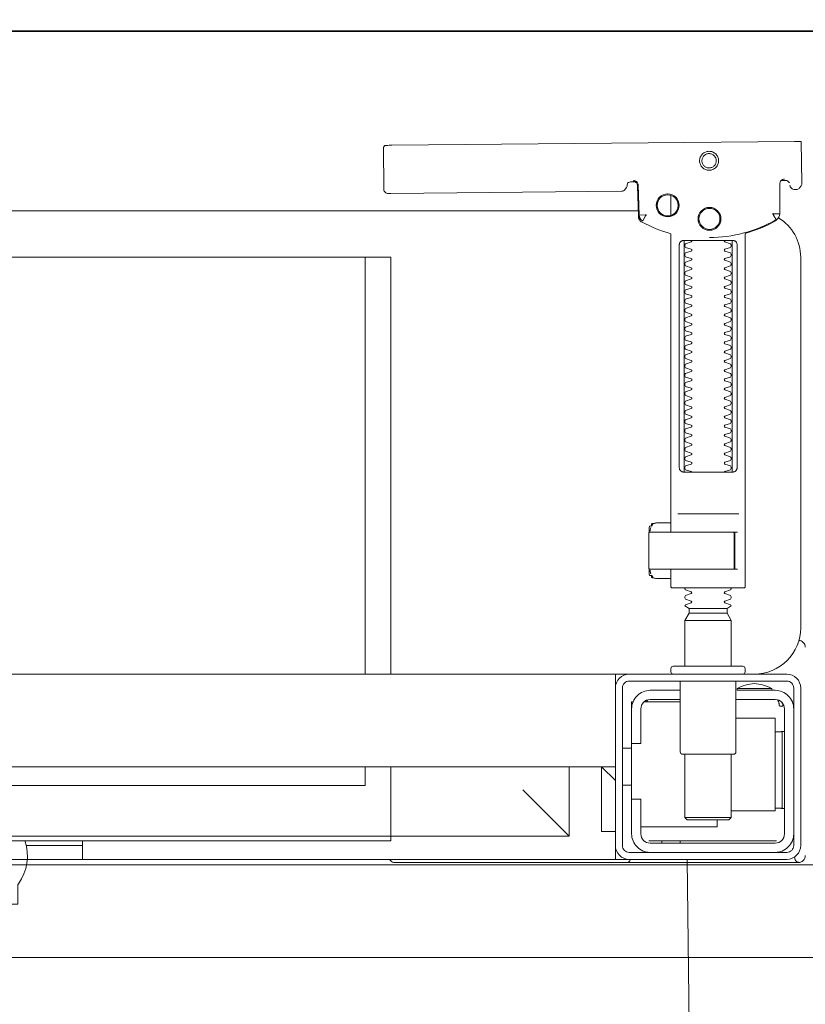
# Model space of a CAD drawing. Header units: millimetres. Extents: x 23192 to 177760, y -399809 to -79279.
# Tile 227 of 256: x 59283 to 59300, y -197840 to -197819. Entities that reach past the tile are written whole.
import ezdxf

# ---------------------------------------------------------------- set-up
doc = ezdxf.new("R2010")
doc.units = ezdxf.units.MM
doc.layers.get('0').update_dxf_attribs({"lineweight": 0})
for name, color, linetype, lineweight in [('!! 2  nowe sciany - remont', 2, 'Continuous', 35), ('!! 2 ZABUDOWA GK-MDF', 54, 'Continuous', 13), ('!! 2_wypos-sanitarne', 240, 'Continuous', 9), ('!! wymiary osi', 250, 'Continuous', 9)]:
    doc.layers.add(name, color=color, linetype=linetype, lineweight=lineweight)
doc.layers.add('!!_@ wypos sanit nd', color=7, linetype='Continuous', lineweight=0, plot=False)
doc.styles.add('TXT', font='simplex.shx')
doc.dimstyles.new('DIM50', dxfattribs={"dimscale": 5, "dimtxt": 2.5, "dimasz": 1.5, "dimexe": 0, "dimexo": 0, "dimgap": 0.5, "dimtad": 1, "dimdec": 4, "dimrnd": 0.5, "dimdsep": 46, "dimtxsty": 'TXT', "dimblk1": 'TICK1', "dimblk2": 'TICK1', "dimsah": 1, "dimcen": 0, "dimse1": 1, "dimse2": 1, "dimclrd": 1, "dimclre": 7, "dimclrt": 9, "dimadec": 0, "dimazin": 0, "dimtfac": 1, "dimtdec": 4, "dimtmove": 2, "dimatfit": 3, "dimldrblk": 'TICK1', "dimfxl": 1, "dimtolj": 1, "dimarcsym": 0})

# ---------------------------------------------------------------- blocks, each defined once
blk = doc.blocks.new('A$C324a30b8')
for points in [[(0.17552, 0), (0.17692, -0.11958), (0.17797, -0.23916), (0.17832, -0.47832)], [(-0.17552, 0), (0.17552, 0)]]:
    blk.add_lwpolyline(points)
blk = doc.blocks.new('A$C4ebe9e89')
for points in [[(0.16424, 0.15596), (0.16327, 0.15595), (0.16304, 0.15592), (0.16283, 0.15584), (0.16262, 0.15571), (0.16265, 0.15575), (0.16259, 0.15555), (0.16257, 0.15535, -0.157432), (0.16238, 0.15476), (0.1621, 0.15436, -0.241147), (0.16129, 0.15393), (0.1115, 0.15346), (0.11134, 0.15345), (0.11119, 0.15345), (0.11107, 0.15345), (0.11094, 0.15346), (0.11078, 0.15348), (0.11062, 0.15353), (0.11047, 0.15361), (0.11033, 0.15371), (0.11022, 0.15383), (0.11012, 0.15397), (0.11005, 0.15412), (0.11001, 0.15428), (0.11, 0.15445), (0.10995, 0.16345), (0.11023, 0.16384)], [(0.19647, 0.15658), (0.19626, 0.15656), (0.19605, 0.15648), (0.19585, 0.15635), (0.19566, 0.15614, 0.132231), (0.19551, 0.15564), (0.19546, 0.14909)], [(0.19768, 0.15528, 0.415336), (0.19869, 0.15429)], [(0.19885, 0.1543), (0.19898, 0.1543), (0.19913, 0.15431), (0.19927, 0.15434), (0.19941, 0.1544), (0.19953, 0.15447), (0.19965, 0.15456), (0.19975, 0.15466), (0.20007, 0.15512, 0.158481), (0.20026, 0.15571)], [(0.18031, 0.14393, 0.125713), (0.19466, 0.14774, 0.121439), (0.19519, 0.14823, -0.262119), (0.2, 0.13968), (0.2, 0.05968, -0.414214), (0.19, 0.04968), (0.18752, 0.04968, 0.405519), (0.188, 0.05018), (0.188, 0.05088, 0.414214), (0.1875, 0.05138), (0.1725, 0.05138, 0.414214), (0.172, 0.05088), (0.172, 0.05018, 0.405519), (0.17249, 0.04968, 0.001664), (0.15993, 0.04968)], [(0.172, 0.07232), (0.172, 0.06852, 0.414214), (0.1722, 0.06832), (0.18462, 0.06832), (0.1878, 0.06832, 0.414214), (0.188, 0.06852), (0.188, 0.14485), (0.18885, 0.1451), (0.18969, 0.14537), (0.19052, 0.14568), (0.19134, 0.146), (0.19215, 0.14635), (0.19295, 0.14672), (0.19374, 0.14712), (0.19456, 0.14756), (0.19465, 0.14762), (0.19473, 0.14768), (0.19481, 0.14775), (0.19488, 0.14782), (0.19495, 0.1479), (0.19502, 0.14799)], [(0.17647, 0.09332, 0.182836), (0.17637, 0.09341), (0.17515, 0.09381, 0.050055), (0.175, 0.09408), (0.175, 0.09436, 0.050055), (0.17515, 0.09462), (0.17637, 0.09503, 0.719897), (0.17637, 0.09541), (0.17515, 0.09581, 0.050055), (0.175, 0.09608), (0.175, 0.09636, 0.050055), (0.17515, 0.09662), (0.17637, 0.09703, 0.719897), (0.17637, 0.09741), (0.17515, 0.09781, 0.050055), (0.175, 0.09808), (0.175, 0.09836, 0.050055), (0.17515, 0.09862), (0.17637, 0.09903, 0.719897), (0.17637, 0.09941), (0.17515, 0.09981, 0.050055), (0.175, 0.10008), (0.175, 0.10036, 0.050055), (0.17515, 0.10062), (0.17637, 0.10103, 0.719897), (0.17637, 0.10141), (0.17515, 0.10181, 0.050055), (0.175, 0.10208), (0.175, 0.10236, 0.050055), (0.17515, 0.10262), (0.17637, 0.10303, 0.719897), (0.17637, 0.10341), (0.17515, 0.10381, 0.050055), (0.175, 0.10408), (0.175, 0.10436, 0.050055), (0.17515, 0.10462), (0.17637, 0.10503, 0.719897), (0.17637, 0.10541), (0.17515, 0.10581, 0.050055), (0.175, 0.10608), (0.175, 0.10636, 0.050055), (0.17515, 0.10662), (0.17637, 0.10703, 0.719897), (0.17637, 0.10741), (0.17515, 0.10781, 0.050055), (0.175, 0.10808), (0.175, 0.10836, 0.050055), (0.17515, 0.10862), (0.17637, 0.10903, 0.719897), (0.17637, 0.10941), (0.17515, 0.10981, 0.050055), (0.175, 0.11008), (0.175, 0.11036, 0.050055), (0.17515, 0.11062), (0.17637, 0.11103, 0.719897), (0.17637, 0.11141), (0.17515, 0.11181, 0.050055), (0.175, 0.11208), (0.175, 0.11236, 0.050055), (0.17515, 0.11262), (0.17637, 0.11303, 0.719897), (0.17637, 0.11341), (0.17515, 0.11381, 0.050055), (0.175, 0.11408), (0.175, 0.11436, 0.050055), (0.17515, 0.11462), (0.17637, 0.11503, 0.719897), (0.17637, 0.11541), (0.17515, 0.11581, 0.050055), (0.175, 0.11608), (0.175, 0.11636, 0.050055), (0.17515, 0.11662), (0.17637, 0.11703, 0.719897), (0.17637, 0.11741), (0.17515, 0.11781, 0.050055), (0.175, 0.11808), (0.175, 0.11836, 0.050055), (0.17515, 0.11862), (0.17637, 0.11903, 0.719897), (0.17637, 0.11941), (0.17515, 0.11981, 0.050055), (0.175, 0.12008), (0.175, 0.12036, 0.050055), (0.17515, 0.12062), (0.17637, 0.12103, 0.719897), (0.17637, 0.12141), (0.17515, 0.12181, 0.050055), (0.175, 0.12208), (0.175, 0.12236, 0.050055), (0.17515, 0.12262), (0.17637, 0.12303, 0.719897), (0.17637, 0.12341), (0.17515, 0.12381, 0.050055), (0.175, 0.12408), (0.175, 0.12436, 0.050055), (0.17515, 0.12462), (0.17637, 0.12503, 0.719897), (0.17637, 0.12541), (0.17515, 0.12581, 0.050055), (0.175, 0.12608), (0.175, 0.12636, 0.050055), (0.17515, 0.12662), (0.17637, 0.12703, 0.719897), (0.17637, 0.12741), (0.17515, 0.12781, 0.050055), (0.175, 0.12808), (0.175, 0.12836, 0.050055), (0.17515, 0.12862), (0.17637, 0.12903, 0.719897), (0.17637, 0.12941), (0.17515, 0.12981, 0.050055), (0.175, 0.13008), (0.175, 0.13036, 0.050055), (0.17515, 0.13062), (0.17637, 0.13103, 0.719897), (0.17637, 0.13141), (0.17515, 0.13181, 0.050055), (0.175, 0.13208), (0.175, 0.13236, 0.050055), (0.17515, 0.13262), (0.17637, 0.13303, 0.719897), (0.17637, 0.13341), (0.17515, 0.13381, 0.050055), (0.175, 0.13408), (0.175, 0.13436, 0.050055), (0.17515, 0.13462), (0.17637, 0.13503, 0.719897), (0.17637, 0.13541), (0.17515, 0.13581, 0.050055), (0.175, 0.13608), (0.175, 0.13636, 0.050055), (0.17515, 0.13662), (0.17637, 0.13703, 0.719897), (0.17637, 0.13741), (0.17515, 0.13781, 0.050055), (0.175, 0.13808), (0.175, 0.13836, 0.050055), (0.17515, 0.13862), (0.17637, 0.13903, 0.719897), (0.17637, 0.13941), (0.17515, 0.13981, 0.050055), (0.175, 0.14008), (0.175, 0.14036, 0.050055), (0.17515, 0.14062), (0.17637, 0.14103, 0.719897), (0.17637, 0.14141), (0.17515, 0.14181, 0.050055), (0.175, 0.14208), (0.175, 0.14236, 0.050055), (0.17515, 0.14262), (0.17637, 0.14303, 0.474594), (0.17647, 0.14332)], [(0.18353, 0.14332, 0.474594), (0.18364, 0.14303), (0.18486, 0.14262, 0.050055), (0.185, 0.14236), (0.185, 0.14208, 0.050055), (0.18486, 0.14181), (0.18364, 0.14141, 0.719897), (0.18364, 0.14103), (0.18486, 0.14062, 0.050055), (0.185, 0.14036), (0.185, 0.14008, 0.050055), (0.18486, 0.13981), (0.18364, 0.13941, 0.719897), (0.18364, 0.13903), (0.18486, 0.13862, 0.050055), (0.185, 0.13836), (0.185, 0.13808, 0.050055), (0.18486, 0.13781), (0.18364, 0.13741, 0.719897), (0.18364, 0.13703), (0.18486, 0.13662, 0.050055), (0.185, 0.13636), (0.185, 0.13608, 0.050055), (0.18486, 0.13581), (0.18364, 0.13541, 0.719897), (0.18364, 0.13503), (0.18486, 0.13462, 0.050055), (0.185, 0.13436), (0.185, 0.13408, 0.050055), (0.18486, 0.13381), (0.18364, 0.13341, 0.719897), (0.18364, 0.13303), (0.18486, 0.13262, 0.050055), (0.185, 0.13236), (0.185, 0.13208, 0.050055), (0.18486, 0.13181), (0.18364, 0.13141, 0.719897), (0.18364, 0.13103), (0.18486, 0.13062, 0.050055), (0.185, 0.13036), (0.185, 0.13008, 0.050055), (0.18486, 0.12981), (0.18364, 0.12941, 0.719897), (0.18364, 0.12903), (0.18486, 0.12862, 0.050055), (0.185, 0.12836), (0.185, 0.12808, 0.050055), (0.18486, 0.12781), (0.18364, 0.12741, 0.719897), (0.18364, 0.12703), (0.18486, 0.12662, 0.050055), (0.185, 0.12636), (0.185, 0.12608, 0.050055), (0.18486, 0.12581), (0.18364, 0.12541, 0.719897), (0.18364, 0.12503), (0.18486, 0.12462, 0.050055), (0.185, 0.12436), (0.185, 0.12408, 0.050055), (0.18486, 0.12381), (0.18364, 0.12341, 0.719897), (0.18364, 0.12303), (0.18486, 0.12262, 0.050055), (0.185, 0.12236), (0.185, 0.12208, 0.050055), (0.18486, 0.12181), (0.18364, 0.12141, 0.719897), (0.18364, 0.12103), (0.18486, 0.12062, 0.050055), (0.185, 0.12036), (0.185, 0.12008, 0.050055), (0.18486, 0.11981), (0.18364, 0.11941, 0.719897), (0.18364, 0.11903), (0.18486, 0.11862, 0.050055), (0.185, 0.11836), (0.185, 0.11808, 0.050055), (0.18486, 0.11781), (0.18364, 0.11741, 0.719897), (0.18364, 0.11703), (0.18486, 0.11662, 0.050055), (0.185, 0.11636), (0.185, 0.11608, 0.050055), (0.18486, 0.11581), (0.18364, 0.11541, 0.719897), (0.18364, 0.11503), (0.18486, 0.11462, 0.050055), (0.185, 0.11436), (0.185, 0.11408, 0.050055), (0.18486, 0.11381), (0.18364, 0.11341, 0.719897), (0.18364, 0.11303), (0.18486, 0.11262, 0.050055), (0.185, 0.11236), (0.185, 0.11208, 0.050055), (0.18486, 0.11181), (0.18364, 0.11141, 0.719897), (0.18364, 0.11103), (0.18486, 0.11062, 0.050055), (0.185, 0.11036), (0.185, 0.11008, 0.050055), (0.18486, 0.10981), (0.18364, 0.10941, 0.719897), (0.18364, 0.10903), (0.18486, 0.10862, 0.050055), (0.185, 0.10836), (0.185, 0.10808, 0.050055), (0.18486, 0.10781), (0.18364, 0.10741, 0.719897), (0.18364, 0.10703), (0.18486, 0.10662, 0.050055), (0.185, 0.10636), (0.185, 0.10608, 0.050055), (0.18486, 0.10581), (0.18364, 0.10541, 0.719897), (0.18364, 0.10503), (0.18486, 0.10462, 0.050055), (0.185, 0.10436), (0.185, 0.10408, 0.050055), (0.18486, 0.10381), (0.18364, 0.10341, 0.719897), (0.18364, 0.10303), (0.18486, 0.10262, 0.050055), (0.185, 0.10236), (0.185, 0.10208, 0.050055), (0.18486, 0.10181), (0.18364, 0.10141, 0.719897), (0.18364, 0.10103), (0.18486, 0.10062, 0.050055), (0.185, 0.10036), (0.185, 0.10008, 0.050055), (0.18486, 0.09981), (0.18364, 0.09941, 0.719897), (0.18364, 0.09903), (0.18486, 0.09862, 0.050055), (0.185, 0.09836), (0.185, 0.09808, 0.050055), (0.18486, 0.09781), (0.18364, 0.09741, 0.719897), (0.18364, 0.09703), (0.18486, 0.09662, 0.050055), (0.185, 0.09636), (0.185, 0.09608, 0.050055), (0.18486, 0.09581), (0.18364, 0.09541, 0.719897), (0.18364, 0.09503), (0.18486, 0.09462, 0.050055), (0.185, 0.09436), (0.185, 0.09408, 0.050055), (0.18486, 0.09381), (0.18364, 0.09341, 0.182836), (0.18353, 0.09332)], [(0.18575, 0.07252), (0.18575, 0.08011), (0.18572, 0.08022), (0.18564, 0.08029), (0.18555, 0.08032), (0.18565, 0.0803), (0.18573, 0.08024), (0.18577, 0.08014), (0.18577, 0.07252), (0.18574, 0.07241), (0.18567, 0.07234), (0.18547, 0.07232), (0.18558, 0.07237), (0.18564, 0.07252), (0.18564, 0.08012), (0.18557, 0.08027), (0.18547, 0.08032), (0.16743, 0.08032, 0.414214), (0.16723, 0.08012), (0.16723, 0.07252, 0.414214), (0.16743, 0.07232), (0.18547, 0.07232)], [(0.18556, 0.07232, 0.414213), (0.18576, 0.07252), (0.18575, 0.08011), (0.18575, 0.07252), (0.18572, 0.07241), (0.18565, 0.07234), (0.18555, 0.07232)], [(0.175, 0.06836), (0.175, 0.06812, -0.050055), (0.17515, 0.06786), (0.17636, 0.06745, -0.719897), (0.17636, 0.06707), (0.17515, 0.06666, -0.050055), (0.175, 0.0664), (0.175, 0.06612, -0.050055), (0.17515, 0.06586), (0.17636, 0.06545, -0.719897), (0.17636, 0.06507), (0.17515, 0.06466, -0.050055), (0.175, 0.0644), (0.1759, 0.06388), (0.1759, 0.06282), (0.175, 0.06126), (0.175, 0.05138)], [(0.185, 0.06836), (0.185, 0.06812, 0.050055), (0.18486, 0.06786), (0.18364, 0.06745, 0.719897), (0.18364, 0.06707), (0.18486, 0.06666, 0.050055), (0.185, 0.0664), (0.185, 0.06612, 0.050055), (0.18486, 0.06586), (0.18364, 0.06545, 0.719897), (0.18364, 0.06507), (0.18486, 0.06466, 0.050055), (0.185, 0.0644), (0.1841, 0.06388), (0.1841, 0.06282), (0.185, 0.06126), (0.185, 0.05138)], [(0.20011, 0.05684, 0.126559), (0.19962, 0.05693)], [(0.20099, 0.05547, 0.198909), (0.20055, 0.05654, 0.091301), (0.20011, 0.05684)], [(0.174, 0.04818), (0.174, 0.03288, 0.414214), (0.1745, 0.03238), (0.1855, 0.03238, 0.414214), (0.186, 0.03288), (0.186, 0.04818)], [(0.19375, 0.04656, 0.119096), (0.19, 0.04764, 0.119096), (0.18625, 0.04656)], [(0.16379, 0.04368), (0.1635, 0.04368), (0.1635, 0.04218, -0.414214), (0.1675, 0.04618), (0.174, 0.04618)], [(0.19375, 0.04618), (0.19375, 0.04656), (0.18625, 0.04656), (0.18625, 0.04618), (0.1945, 0.04618, -0.414214), (0.1985, 0.04218)], [(0.174, 0.04418), (0.1675, 0.04418, 0.414214), (0.1655, 0.04218), (0.1655, 0.03468), (0.1635, 0.03468), (0.1635, 0.01518, 0.414214), (0.1675, 0.01118)], [(0.1635, 0.02268), (0.1655, 0.02268), (0.1655, 0.01518, 0.414214), (0.1675, 0.01318), (0.1945, 0.01318, 0.414214), (0.1965, 0.01518), (0.1965, 0.04218, 0.414214), (0.1945, 0.04418), (0.186, 0.04418)], [(0.1945, 0.03721), (0.19515, 0.03722), (0.19542, 0.03722), (0.1956, 0.03722), (0.19567, 0.03722, 0.116465), (0.19589, 0.03728), (0.19601, 0.03733), (0.19601, 0.02063), (0.19589, 0.02068, 0.116465), (0.19567, 0.02074), (0.19542, 0.02074), (0.19515, 0.02074), (0.1945, 0.02075)], [(0.1945, 0.01118, 0.414214), (0.1985, 0.01518)], [(-0.04, 0.01368), (-0.03255, 0.01368, 0.236962), (-0.03118, 0.00443, -0.154353), (-0.031, 0.00386), (-0.031, 0), (0.031, 0), (0.031, 0.00386, -0.154353), (0.03118, 0.00443, 0.236962), (0.03256, 0.01368), (0.04, 0.01368)], [(0.11124, 0.00968), (0.11142, 0.00944), (0.11165, 0.00925), (0.11192, 0.0091), (0.1122, 0.00901), (0.1125, 0.00898), (0.1623, 0.00898, 0.326231), (0.16325, 0.00968)], [(0.1987, 0.01002, 0.000114), (0.1987, 0.01002, 0.517015), (0.20003, 0.00909), (0.19993, 0.00905), (0.19983, 0.00903), (0.19971, 0.009), (0.19958, 0.00899), (0.19948, 0.00899), (0.19903, 0.00899), (0.19841, 0.00899), (0.19771, 0.00899), (0.16428, 0.00899), (0.16393, 0.00899), (0.16357, 0.00899), (0.16323, 0.00899), (0.16294, 0.00899), (0.16269, 0.00899), (0.16249, 0.00899), (0.16237, 0.00899)], [(0.20011, 0.00912, 0.091301), (0.20055, 0.00942, 0.198909), (0.20099, 0.01048)]]:
    blk.add_lwpolyline(points, format="xyb")
for points in [[(0.19864, 0.1647), (0.11173, 0.16387)], [(0.20013, 0.1647), (0.20026, 0.15571)], [(0.16386, 0.15607), (0.16409, 0.15602), (0.16425, 0.15596), (0.1644, 0.15586), (0.16453, 0.15574), (0.16463, 0.1556), (0.16471, 0.15544), (0.16476, 0.15527), (0.16478, 0.1551), (0.16496, 0.14854), (0.16497, 0.14842), (0.16498, 0.14832), (0.16501, 0.14822), (0.16503, 0.14812), (0.16507, 0.14802), (0.16511, 0.14793), (0.16516, 0.14784), (0.16521, 0.14775), (0.16528, 0.14767), (0.16535, 0.14758), (0.16542, 0.14751), (0.1655, 0.14744), (0.16558, 0.14737), (0.16567, 0.14731), (0.16576, 0.14726), (0.16651, 0.14688), (0.16727, 0.14651), (0.16803, 0.14617), (0.16881, 0.14585), (0.1696, 0.14555), (0.17039, 0.14527), (0.17119, 0.14502), (0.172, 0.14478), (0.172, 0.08032)], [(0.1651, 0.14871), (0.16492, 0.1553), (0.1649, 0.15547), (0.16485, 0.15563), (0.16478, 0.15579), (0.16468, 0.15592), (0.16455, 0.15604), (0.16441, 0.15614), (0.16425, 0.15621), (0.16409, 0.15626), (0.16391, 0.15627)], [(0.19757, 0.15573), (0.19749, 0.15586), (0.19739, 0.15598), (0.19727, 0.15608), (0.19713, 0.15617), (0.19698, 0.15623), (0.19683, 0.15626), (0.19667, 0.15627), (0.19577, 0.15626)], [(0.172, 0.15305), (0.172, 0.14874)], [(0.16493, 0.14968), (-0.16477, 0.14968)], [(0.17483, 0.14232), (0.17483, 0.09432)], [(0.18523, 0.09432), (0.18523, 0.14232)], [(-0.11847, 0.04968), (-0.11847, 0.13968), (0.11153, 0.13968), (0.11153, 0.04968)], [(0.10602, 0.13968), (0.10602, 0.04968)], [(0.18662, 0.08432), (0.17345, 0.08432)], [(0.16732, 0.08028), (0.16732, 0.08144), (0.16736, 0.08156), (0.16746, 0.08164), (0.16767, 0.08169)], [(0.16751, 0.08053), (0.16754, 0.08079), (0.16766, 0.08132)], [(0.16811, 0.08203), (0.16776, 0.08162), (0.16776, 0.08196), (0.16779, 0.08207), (0.16786, 0.08214), (0.16797, 0.08218), (0.1681, 0.08219), (0.16822, 0.08219), (0.16842, 0.08221), (0.16887, 0.08232), (0.172, 0.08232)], [(0.16848, 0.08224), (0.16856, 0.0823), (0.16876, 0.08232)], [(0.17371, 0.08032), (0.18481, 0.08032), (0.18637, 0.08032)], [(0.16767, 0.07094), (0.16756, 0.07096), (0.16746, 0.07099), (0.16737, 0.07106), (0.16732, 0.0712), (0.16732, 0.07235)], [(0.18558, 0.07232), (0.18637, 0.07232)], [(0.16766, 0.07131), (0.16754, 0.07185), (0.16751, 0.0721)], [(0.172, 0.07032), (0.16887, 0.07032), (0.16842, 0.07042), (0.16831, 0.07044), (0.1682, 0.07044), (0.16806, 0.07045), (0.16795, 0.07046), (0.16783, 0.07052), (0.16776, 0.07067), (0.16776, 0.07101), (0.16811, 0.07061)], [(0.16876, 0.07032), (0.16866, 0.07032), (0.16848, 0.0704)], [(0.1759, 0.06388), (0.1841, 0.06388)], [(0.1841, 0.06282), (0.1759, 0.06282)], [(0.185, 0.06126), (0.175, 0.06126)], [(0.19963, 0.05696), (0.19976, 0.05695), (0.19988, 0.05692), (0.20001, 0.05688)], [(-0.16, 0.04668), (-0.16, 0.04968), (0.16, 0.04968), (0.16, 0.04668)], [(0.16, 0.03368), (0.16, 0.04568)], [(0.174, 0.04368), (0.16618, 0.04368)], [(0.167, 0.04412), (0.16693, 0.04403), (0.16687, 0.04393), (0.16681, 0.04381), (0.16675, 0.04368)], [(0.19499, 0.04412), (0.19506, 0.04404), (0.19512, 0.04395), (0.19517, 0.04385), (0.19521, 0.04376), (0.19525, 0.04365), (0.19528, 0.04355), (0.19531, 0.04344), (0.19533, 0.04333), (0.19535, 0.04322), (0.19537, 0.04311), (0.19538, 0.04301), (0.19539, 0.04291), (0.19538, 0.04281), (0.19547, 0.04278), (0.19557, 0.04278), (0.19568, 0.04278), (0.19578, 0.04278), (0.19589, 0.04278), (0.19613, 0.04278), (0.19616, 0.04288), (0.19615, 0.04299), (0.19613, 0.04311), (0.19609, 0.04324), (0.19605, 0.04336), (0.19594, 0.04357)], [(0.1635, 0.03468), (0.1635, 0.04218)], [(0.186, 0.04018), (0.1945, 0.04018), (0.1945, 0.02018), (0.185, 0.02018)], [(0.19591, 0.03729), (0.19602, 0.03729), (0.19616, 0.03729), (0.19632, 0.03729), (0.1965, 0.03729)], [(0.1615, 0.03368), (0.1635, 0.03368)], [(0.175, 0.03238), (0.175, 0.01872), (0.1755, 0.01822), (0.1845, 0.01822), (0.185, 0.01872), (0.185, 0.03238)], [(0.16, 0.02668), (0.157, 0.02968), (0.16, 0.02968), (-0.16, 0.02968), (-0.157, 0.02968), (-0.16, 0.02668)], [(0.10602, 0.02968), (0.10602, 0.0256), (-0.11847, 0.0256)], [(0.11153, 0.02968), (0.11153, 0.01468), (0.15, 0.01468)], [(0.14, 0.02468), (0.15, 0.01468), (0.15, 0.02968)], [(0.16, 0.01568), (0.157, 0.01568), (0.157, 0.02968)], [(0.1615, 0.02568), (0.1635, 0.02568)], [(0.1965, 0.02067), (0.19632, 0.02067), (0.19616, 0.02067), (0.19602, 0.02067), (0.19591, 0.02067)], [(0.1655, 0.01668), (0.182, 0.01668), (0.182, 0.01822)], [(0.185, 0.01872), (0.175, 0.01872)], [(0.045, 0.01368), (0.045, 0.00968)], [(0.16722, 0.01368), (0.19467, 0.01368), (0.19478, 0.01368)], [(0.17, 0.01318), (0.17, 0.01368)], [(0.174, 0.01318), (0.174, 0.01368)], [(0.03283, 0.01268), (0.045, 0.01268)], [(0.16, 0.01268), (0.16, 0.00968), (0.03305, 0.00968)]]:
    blk.add_lwpolyline(points)
for points in [[(0.18024, 0.15848), (0.18044, 0.15849), (0.18064, 0.15852), (0.18084, 0.15857), (0.18103, 0.15864), (0.18121, 0.15873), (0.18138, 0.15883), (0.18154, 0.15895), (0.18168, 0.15909), (0.18182, 0.15924), (0.18194, 0.1594), (0.18204, 0.15958), (0.18212, 0.15976), (0.18219, 0.15995), (0.18224, 0.16014), (0.18226, 0.16034), (0.18227, 0.16054), (0.18226, 0.16075), (0.18223, 0.16094), (0.18218, 0.16114), (0.18211, 0.16133), (0.18202, 0.16151), (0.18191, 0.16168), (0.18179, 0.16184), (0.18166, 0.16199), (0.18151, 0.16212), (0.18134, 0.16224), (0.18117, 0.16234), (0.18099, 0.16242), (0.1808, 0.16249), (0.1806, 0.16254), (0.1804, 0.16256), (0.1802, 0.16257), (0.18, 0.16256), (0.1798, 0.16253), (0.17961, 0.16248), (0.17942, 0.16241), (0.17924, 0.16232), (0.17907, 0.16222), (0.17891, 0.1621), (0.17876, 0.16196), (0.17863, 0.16181), (0.17851, 0.16165), (0.17841, 0.16147), (0.17832, 0.16129), (0.17826, 0.1611), (0.17821, 0.1609), (0.17818, 0.16071), (0.17818, 0.1605), (0.17819, 0.1603), (0.17822, 0.16011), (0.17827, 0.15991), (0.17834, 0.15972), (0.17843, 0.15954), (0.17853, 0.15937), (0.17865, 0.15921), (0.17879, 0.15906), (0.17894, 0.15893), (0.1791, 0.15881), (0.17928, 0.15871), (0.17946, 0.15863), (0.17965, 0.15856), (0.17984, 0.15851), (0.18004, 0.15849)], [(0.18024, 0.15897), (0.18039, 0.15898), (0.18054, 0.159), (0.18068, 0.15904), (0.18083, 0.15909), (0.18096, 0.15916), (0.18109, 0.15924), (0.18121, 0.15933), (0.18133, 0.15943), (0.18143, 0.15955), (0.18152, 0.15967), (0.18159, 0.1598), (0.18166, 0.15994), (0.18171, 0.16008), (0.18174, 0.16023), (0.18176, 0.16038), (0.18177, 0.16053), (0.18176, 0.16068), (0.18174, 0.16084), (0.1817, 0.16098), (0.18165, 0.16113), (0.18158, 0.16126), (0.1815, 0.16139), (0.18141, 0.16151), (0.1813, 0.16162), (0.18119, 0.16173), (0.18107, 0.16182), (0.18094, 0.16189), (0.1808, 0.16196), (0.18066, 0.16201), (0.18051, 0.16204), (0.18036, 0.16206), (0.18021, 0.16207), (0.18005, 0.16206), (0.1799, 0.16204), (0.17976, 0.162), (0.17961, 0.16194), (0.17948, 0.16188), (0.17935, 0.1618), (0.17923, 0.16171), (0.17911, 0.1616), (0.17901, 0.16149), (0.17892, 0.16137), (0.17885, 0.16124), (0.17878, 0.1611), (0.17873, 0.16095), (0.1787, 0.16081), (0.17868, 0.16066), (0.17867, 0.1605), (0.17868, 0.16035), (0.1787, 0.1602), (0.17874, 0.16005), (0.17879, 0.15991), (0.17886, 0.15977), (0.17894, 0.15964), (0.17903, 0.15952), (0.17914, 0.15941), (0.17925, 0.15931), (0.17937, 0.15922), (0.1795, 0.15914), (0.17964, 0.15908), (0.17978, 0.15903), (0.17993, 0.159), (0.18008, 0.15897)], [(0.16587, 0.14754), (0.16582, 0.14756), (0.16577, 0.1476), (0.16573, 0.14763), (0.16568, 0.14767), (0.16563, 0.14771), (0.16558, 0.14776), (0.16553, 0.14781), (0.16549, 0.14786), (0.16544, 0.14791), (0.1654, 0.14797), (0.16536, 0.14803), (0.16533, 0.14809), (0.16529, 0.14815), (0.16526, 0.14821), (0.16524, 0.14828), (0.16521, 0.14834), (0.16519, 0.14841), (0.16517, 0.14847), (0.16516, 0.14854), (0.16515, 0.1486), (0.16514, 0.14866), (0.16513, 0.14872), (0.16513, 0.14877), (0.16518, 0.14879), (0.16643, 0.14884), (0.16648, 0.14884), (0.16654, 0.14884), (0.16659, 0.14886), (0.16664, 0.14883), (0.16661, 0.14879), (0.16658, 0.14874), (0.16656, 0.14869), (0.16653, 0.14863), (0.16594, 0.14754)], [(0.18533, 0.14332), (0.18542, 0.14331), (0.1855, 0.1433), (0.18559, 0.14329), (0.18567, 0.14326), (0.18575, 0.14323), (0.18583, 0.14319), (0.18591, 0.14314), (0.18598, 0.14308), (0.18604, 0.14302), (0.1861, 0.14294), (0.18615, 0.14286), (0.18619, 0.14276), (0.18623, 0.14266), (0.18626, 0.14255), (0.18627, 0.14243), (0.18628, 0.14232), (0.18628, 0.09432), (0.18627, 0.0942), (0.18626, 0.09409), (0.18623, 0.09398), (0.18619, 0.09387), (0.18615, 0.09378), (0.1861, 0.09369), (0.18604, 0.09362), (0.18598, 0.09355), (0.18591, 0.09349), (0.18583, 0.09344), (0.18575, 0.0934), (0.18567, 0.09337), (0.18559, 0.09335), (0.1855, 0.09333), (0.18542, 0.09332), (0.18533, 0.09332), (0.17475, 0.09332), (0.17466, 0.09332), (0.17457, 0.09333), (0.17449, 0.09335), (0.1744, 0.09337), (0.17432, 0.0934), (0.17424, 0.09344), (0.17416, 0.09349), (0.17409, 0.09355), (0.17403, 0.09362), (0.17397, 0.09369), (0.17392, 0.09378), (0.17387, 0.09387), (0.17384, 0.09398), (0.17381, 0.09409), (0.17379, 0.0942), (0.17379, 0.09432), (0.17379, 0.14232), (0.17379, 0.14243), (0.17381, 0.14255), (0.17384, 0.14266), (0.17387, 0.14276), (0.17392, 0.14286), (0.17397, 0.14294), (0.17403, 0.14302), (0.17409, 0.14308), (0.17416, 0.14314), (0.17424, 0.14319), (0.17432, 0.14323), (0.1744, 0.14326), (0.17449, 0.14329), (0.17457, 0.1433), (0.17466, 0.14331), (0.17475, 0.14332)], [(-0.11847, 0.01368), (0.11153, 0.01368), (0.11153, 0.01468), (-0.11847, 0.01468)]]:
    blk.add_lwpolyline(points, close=True)
for points in [[(0.19546, 0.14908), (0.19546, 0.14908), (0.19546, 0.14908), (0.19546, 0.14909), (0.19546, 0.14909), (0.19546, 0.14909), (0.19546, 0.14909), (0.19546, 0.14909), (0.19546, 0.14909), (0.19546, 0.14909), (0.19546, 0.14909), (0.19546, 0.14909), (0.19546, 0.14909), (0.19546, 0.14909), (0.19546, 0.14909), (0.19546, 0.14909), (0.19546, 0.14909), (0.19546, 0.14909), (0.19546, 0.14909), (0.19546, 0.14909), (0.19546, 0.14908), (0.19546, 0.14908), (0.19546, 0.14908), (0.19546, 0.14908), (0.19546, 0.14908), (0.19546, 0.14908), (0.19546, 0.14908), (0.19546, 0.14908), (0.19546, 0.14908), (0.19546, 0.14908), (0.19546, 0.14908), (0.19546, 0.14908), (0.19546, 0.14908), (0.19546, 0.14908), (0.19546, 0.14908), (0.19546, 0.14908), (0.19546, 0.14908), (0.19546, 0.14909), (0.19545, 0.14909), (0.19545, 0.14909), (0.19545, 0.14909), (0.19545, 0.14909), (0.19545, 0.14909), (0.19545, 0.14909), (0.19545, 0.14909), (0.19545, 0.14909), (0.19544, 0.14909), (0.19544, 0.14908), (0.19544, 0.14908), (0.19544, 0.14908), (0.19544, 0.14908), (0.19543, 0.14908), (0.19543, 0.14908), (0.19543, 0.14908), (0.19543, 0.14908), (0.19543, 0.14908), (0.19543, 0.14908), (0.19543, 0.14908), (0.19542, 0.14908), (0.19542, 0.14908), (0.19542, 0.14908), (0.19542, 0.14908), (0.19542, 0.14908), (0.19541, 0.14908), (0.19541, 0.14908), (0.19541, 0.14908), (0.19541, 0.14908), (0.19541, 0.14908), (0.1954, 0.14908), (0.1954, 0.14908), (0.1954, 0.14908), (0.19539, 0.14908), (0.19539, 0.14908), (0.19538, 0.14909), (0.19537, 0.14909), (0.19537, 0.14909), (0.19536, 0.14909), (0.19536, 0.14909), (0.19536, 0.14909), (0.19535, 0.14909), (0.19535, 0.14909), (0.19534, 0.14909), (0.19534, 0.14909), (0.19533, 0.14909), (0.19533, 0.14909), (0.19532, 0.14909), (0.19531, 0.14909), (0.19531, 0.14909), (0.1953, 0.14909), (0.19529, 0.14909), (0.19529, 0.14909), (0.19528, 0.14909), (0.19527, 0.14909), (0.19527, 0.14909), (0.19526, 0.14909), (0.19525, 0.14909), (0.19524, 0.14909), (0.19524, 0.14909), (0.19523, 0.14909), (0.19522, 0.14909), (0.19521, 0.14909), (0.1952, 0.14909), (0.19519, 0.14909), (0.19518, 0.14909), (0.19517, 0.14909), (0.19516, 0.14909), (0.19516, 0.14909), (0.19515, 0.14909), (0.19514, 0.14909), (0.19513, 0.14909), (0.19512, 0.14909), (0.19511, 0.14909), (0.1951, 0.14909), (0.19508, 0.14909), (0.19507, 0.14909), (0.19506, 0.14909), (0.19505, 0.14909), (0.19504, 0.14909), (0.19503, 0.14909), (0.19502, 0.14909), (0.19501, 0.14909), (0.195, 0.14909), (0.19499, 0.14909), (0.19497, 0.14909), (0.19496, 0.14909), (0.19495, 0.14909), (0.19494, 0.1491), (0.19493, 0.1491), (0.19491, 0.1491), (0.1949, 0.1491), (0.19489, 0.1491), (0.19488, 0.1491), (0.19486, 0.1491), (0.19485, 0.1491), (0.19484, 0.1491), (0.19483, 0.1491), (0.19481, 0.1491), (0.19469, 0.1491), (0.19464, 0.1491), (0.19459, 0.1491), (0.19456, 0.1491), (0.19453, 0.1491), (0.19451, 0.1491), (0.19448, 0.1491), (0.19446, 0.1491), (0.19443, 0.1491), (0.19441, 0.1491), (0.19438, 0.1491), (0.19435, 0.1491), (0.19433, 0.1491), (0.19431, 0.1491), (0.19428, 0.1491), (0.19427, 0.1491), (0.19426, 0.1491), (0.19423, 0.1491), (0.19422, 0.1491), (0.19421, 0.1491), (0.1942, 0.1491), (0.19418, 0.1491), (0.19418, 0.1491), (0.19417, 0.1491), (0.19417, 0.1491), (0.19416, 0.1491), (0.19416, 0.1491), (0.19415, 0.14911), (0.19414, 0.14911), (0.19414, 0.14911), (0.19413, 0.14911), (0.19413, 0.14911), (0.19412, 0.14911), (0.19412, 0.14911), (0.19412, 0.14911), (0.19411, 0.14911), (0.19411, 0.1491), (0.1941, 0.1491), (0.1941, 0.1491), (0.1941, 0.1491), (0.19409, 0.1491), (0.19409, 0.1491), (0.19409, 0.1491), (0.19409, 0.1491), (0.19408, 0.1491), (0.19408, 0.1491), (0.19408, 0.1491), (0.19407, 0.1491), (0.19407, 0.1491), (0.19406, 0.1491), (0.19406, 0.1491), (0.19406, 0.1491), (0.19406, 0.1491), (0.19405, 0.1491), (0.19405, 0.1491), (0.19405, 0.1491), (0.19405, 0.14911), (0.19404, 0.14911), (0.19404, 0.14911), (0.19404, 0.14911), (0.19403, 0.14911), (0.19403, 0.14911), (0.19402, 0.14912), (0.19402, 0.14912), (0.19402, 0.14912), (0.19401, 0.14912), (0.19401, 0.14912), (0.19401, 0.14912), (0.194, 0.14912), (0.194, 0.14912), (0.194, 0.14912), (0.194, 0.14912), (0.194, 0.14912), (0.194, 0.14912), (0.194, 0.14912), (0.19399, 0.14912), (0.19399, 0.14912), (0.19399, 0.14912), (0.19399, 0.14912), (0.19399, 0.14912), (0.19399, 0.14912), (0.19398, 0.14912), (0.19398, 0.14912), (0.19398, 0.14911), (0.19398, 0.14911), (0.19398, 0.14911), (0.19398, 0.14911), (0.19397, 0.14911), (0.19397, 0.14911), (0.19397, 0.1491), (0.19397, 0.1491), (0.19397, 0.1491), (0.19397, 0.1491), (0.19397, 0.1491), (0.19397, 0.14909), (0.19397, 0.14909), (0.19397, 0.14909), (0.19397, 0.14909), (0.19397, 0.14908), (0.19397, 0.14908), (0.19397, 0.14908), (0.19397, 0.14908), (0.19397, 0.14908), (0.19397, 0.14907), (0.19397, 0.14907), (0.19397, 0.14907), (0.19397, 0.14907), (0.19397, 0.14907), (0.19398, 0.14906), (0.19398, 0.14906), (0.19398, 0.14906), (0.19398, 0.14906), (0.19398, 0.14906), (0.19398, 0.14905), (0.19399, 0.14905), (0.19399, 0.14905), (0.19399, 0.14905), (0.194, 0.14904), (0.194, 0.14904), (0.19401, 0.14903), (0.19401, 0.14903), (0.19401, 0.14903), (0.19402, 0.14902), (0.19402, 0.14902), (0.19402, 0.14902), (0.19403, 0.14901), (0.19403, 0.14901), (0.19403, 0.14901), (0.19403, 0.149), (0.19403, 0.149), (0.19403, 0.149), (0.19404, 0.14899), (0.19404, 0.14899), (0.19404, 0.14899), (0.19404, 0.14899), (0.19404, 0.14898), (0.19404, 0.14898), (0.19404, 0.14898), (0.19405, 0.14897), (0.19405, 0.14897), (0.19405, 0.14897), (0.19405, 0.14896), (0.19405, 0.14896), (0.19406, 0.14895), (0.19406, 0.14895), (0.19406, 0.14895), (0.19406, 0.14894), (0.19407, 0.14894), (0.19407, 0.14893), (0.19407, 0.14893), (0.19408, 0.14892), (0.19408, 0.14891), (0.19409, 0.1489), (0.19409, 0.14889), (0.1941, 0.14888), (0.1941, 0.14887), (0.19411, 0.14886), (0.19412, 0.14884), (0.19414, 0.14881), (0.19416, 0.14877), (0.19418, 0.14873), (0.19419, 0.14871), (0.1942, 0.1487), (0.19421, 0.14868), (0.19422, 0.14866), (0.19423, 0.14864), (0.19434, 0.14845), (0.19435, 0.14844), (0.19435, 0.14842), (0.19436, 0.1484), (0.19437, 0.14839), (0.19438, 0.14837), (0.19439, 0.14836), (0.1944, 0.14834), (0.19441, 0.14832), (0.19441, 0.14831), (0.19442, 0.14829), (0.19443, 0.14828), (0.19444, 0.14826), (0.19445, 0.14825), (0.19446, 0.14823), (0.19446, 0.14822), (0.19447, 0.14821), (0.19448, 0.14819), (0.19449, 0.14818), (0.19449, 0.14816), (0.1945, 0.14815), (0.19451, 0.14814), (0.19452, 0.14813), (0.19452, 0.14811), (0.19453, 0.1481), (0.19454, 0.14809), (0.19454, 0.14808), (0.19455, 0.14806), (0.19456, 0.14805), (0.19456, 0.14804), (0.19457, 0.14803), (0.19457, 0.14802), (0.19458, 0.14801), (0.19458, 0.148), (0.19459, 0.14799), (0.1946, 0.14798), (0.1946, 0.14797), (0.19461, 0.14796), (0.19461, 0.14795), (0.19462, 0.14794), (0.19462, 0.14793), (0.19463, 0.14792), (0.19463, 0.14791), (0.19463, 0.1479), (0.19464, 0.1479), (0.19464, 0.14789), (0.19465, 0.14788), (0.19465, 0.14787), (0.19465, 0.14787), (0.19466, 0.14786), (0.19466, 0.14785), (0.19466, 0.14785), (0.19467, 0.14784), (0.19467, 0.14784), (0.19467, 0.14783), (0.19468, 0.14783), (0.19468, 0.14782), (0.19468, 0.14782), (0.19468, 0.14782), (0.19468, 0.14781), (0.19468, 0.14781), (0.19468, 0.14781), (0.19468, 0.14781), (0.19469, 0.14781), (0.19469, 0.1478), (0.19469, 0.1478), (0.19469, 0.1478), (0.19469, 0.1478), (0.19469, 0.1478), (0.19469, 0.1478), (0.19469, 0.1478), (0.19469, 0.14779), (0.19469, 0.14779), (0.19469, 0.14779), (0.19469, 0.14779), (0.19469, 0.14779), (0.19469, 0.14779), (0.19469, 0.14779), (0.19469, 0.14779), (0.19469, 0.14779), (0.19469, 0.14779), (0.19469, 0.14779), (0.19469, 0.14779), (0.19469, 0.14779), (0.19469, 0.14779), (0.19469, 0.14779), (0.19469, 0.14779), (0.19469, 0.14778), (0.19469, 0.14778), (0.19469, 0.14778), (0.19469, 0.14778), (0.19469, 0.14778), (0.19469, 0.14778), (0.19469, 0.14778), (0.19469, 0.14778), (0.19469, 0.14778), (0.19469, 0.14778), (0.19469, 0.14778), (0.19469, 0.14778), (0.19469, 0.14778), (0.19469, 0.14778), (0.19469, 0.14778), (0.19469, 0.14778), (0.19469, 0.14778), (0.19469, 0.14778), (0.19469, 0.14778), (0.19469, 0.14778), (0.19469, 0.14778), (0.19469, 0.14778), (0.19469, 0.14778), (0.19469, 0.14778), (0.1947, 0.14778, 0.269557)], [(0.16, 0.01268), (0.16, 0.04668, -0.414214), (0.163, 0.04968), (0.197, 0.04968, -0.414214), (0.2, 0.04668), (0.2, 0.01268, -0.414214), (0.197, 0.00968), (0.163, 0.00968, -0.414214)], [(0.1985, 0.04668), (0.1985, 0.01268, -0.414214), (0.197, 0.01118), (0.163, 0.01118, -0.414214), (0.1615, 0.01268), (0.1615, 0.04668, -0.414214), (0.163, 0.04818), (0.197, 0.04818, -0.414214)]]:
    blk.add_lwpolyline(points, format="xyb", close=True)
for centre, radius in [((0.17129, 0.1509), 0.00247), ((0.17129, 0.15089), 0.00227), ((0.18031, 0.14798), 0.00247), ((0.18031, 0.14798), 0.00227)]:
    blk.add_circle(centre, radius)
for centre, major_axis, ratio, start_param, end_param in [((0.11173, 0.16385), (0.0015, 0.00001), 0.008666, 1.564549, 3.135353), ((0.19863, 0.16469), (0.0015, 0.00001), 0.008666, 0.000034, 1.564556), ((0.11145, 0.16346), (-0.0015, -0.00001), 0.008666, 6.276938, 6.283143), ((0.16326, 0.15695), (0.00001, -0.001), 0.006244, 0, 0.008667), ((0.19846, 0.15618), (-0.000892, -0.000453), 0.001081, 6.273741, 6.283185), ((0.19868, 0.15529), (-0.001, -0.00001), 0.00236, 6.276941, 6.283185), ((0.19876, 0.15569), (0.0015, 0.00002), 0.011557, 6.27692, 6.283202), ((0.19849, 0.1543), (0.000501, 0.000005), 0.008666, 5.12776, 5.491123), ((0.19868, 0.15529), (0.000013, -0.001), 0.403131, 6.273715, 6.283185), ((0.19883, 0.1553), (0.000018, -0.001), 0.702652, 6.271005, 6.283185), ((0.17484, 0.14232), (0, 0.001), 0.006244, 0, 1.570796), ((0.18031, 0.14443), (0.000005, -0.0005), 0.006244, 0, 0.008667), ((0.18524, 0.14232), (0, -0.001), 0.006244, 3.141593, 4.712389), ((0.17484, 0.09432), (0, -0.001), 0.006244, 4.712389, 6.283185), ((0.18524, 0.09432), (0, -0.001), 0.006244, 4.712389, 6.283185), ((0.16768, 0.08149), (-0.000013, 0.0002), 0.199357, 6.276703, 6.276744), ((0.16768, 0.07114), (-0.000013, -0.0002), 0.199357, 0.006339, 0.00638)]:
    blk.add_ellipse(centre, major_axis=major_axis, ratio=ratio, start_param=start_param, end_param=end_param)
blk = doc.blocks.new('TICK1')
at = {"color": 0}
for p, q in [((0, -1.4), (0, 1.4)), ((0, 0), (-1, 0))]:
    blk.add_line(p, q, dxfattribs=at)
at = {"color": 2}
blk.add_line((-1, -1), (1, 1), dxfattribs=at)
blk = doc.blocks.new('*D2993')
at = {"layer": '!! wymiary osi', "color": 1, "lineweight": -2, "transparency": 16777216}
blk.add_line((59068.659, -197818.628), (59068.659, -198048.628), dxfattribs=at)
at = {"layer": 'DEFPOINTS', "color": 0, "transparency": 16777216}
for p in [(59339.567, -197811.128), (59068.659, -198056.128), (59111.567, -198056.128)]:
    blk.add_point(p, dxfattribs=at)
at = {"layer": '!! wymiary osi', "color": 1, "lineweight": -2, "transparency": 16777216, "xscale": 7.5, "yscale": 7.5, "zscale": 7.5}
for p, rotation in [((59068.659, -197811.128), 90), ((59068.659, -198056.128), 270)]:
    blk.add_blockref('TICK1', p, dxfattribs=dict(at, rotation=rotation))
at = {"layer": '!! wymiary osi', "color": 9, "transparency": 16777216, "insert": (59059.909, -197899.653), "char_height": 12.5, "attachment_point": 5, "rotation": 90, "style": 'TXT'}
blk.add_mtext('\\A1;245', dxfattribs=at)

msp = doc.modelspace()

# ---------------------------------------------------------------- linework, layer by layer
at = {"layer": '!! 2  nowe sciany - remont'}
msp.add_lwpolyline([(59339.56735, -197819.12815), (59119.56735, -197819.12815)], dxfattribs=at)
at = {"layer": '!! 2 ZABUDOWA GK-MDF'}
for points in [[(59339.56735, -197839.12815), (59230.56735, -197839.12815), (59230.56735, -197819.12815)], [(59339.56735, -197837.12815), (59232.56735, -197837.12815), (59232.56735, -197819.12815)]]:
    msp.add_lwpolyline(points, dxfattribs=at)

# ---------------------------------------------------------------- block references
at = {"layer": '!! 2_wypos-sanitarne', "xscale": 100, "yscale": 100, "zscale": 100}
msp.add_blockref('A$C324a30b8', (59279.56781, -197837.0086), dxfattribs=at)
at = {"layer": '!!_@ wypos sanit nd', "xscale": 100, "yscale": 100, "zscale": 100}
msp.add_blockref('A$C4ebe9e89', (59279.56781, -197837.9766), dxfattribs=at)

# ---------------------------------------------------------------- dimensions: what is measured, and where the dimension line sits
at = {"layer": '!! wymiary osi'}
dim = msp.add_linear_dim(base=(59068.65939, -198056.12813), p1=(59339.56735, -197811.12815), p2=(59111.56735, -198056.12813), angle=90, dimstyle='DIM50', dxfattribs=at)
dim.commit()
dim.dimension.update_dxf_attribs({"geometry": '*D2993', "text_midpoint": (59059.90939, -197899.65318), "dimtype": 160})

doc.saveas('drawing.dxf')
